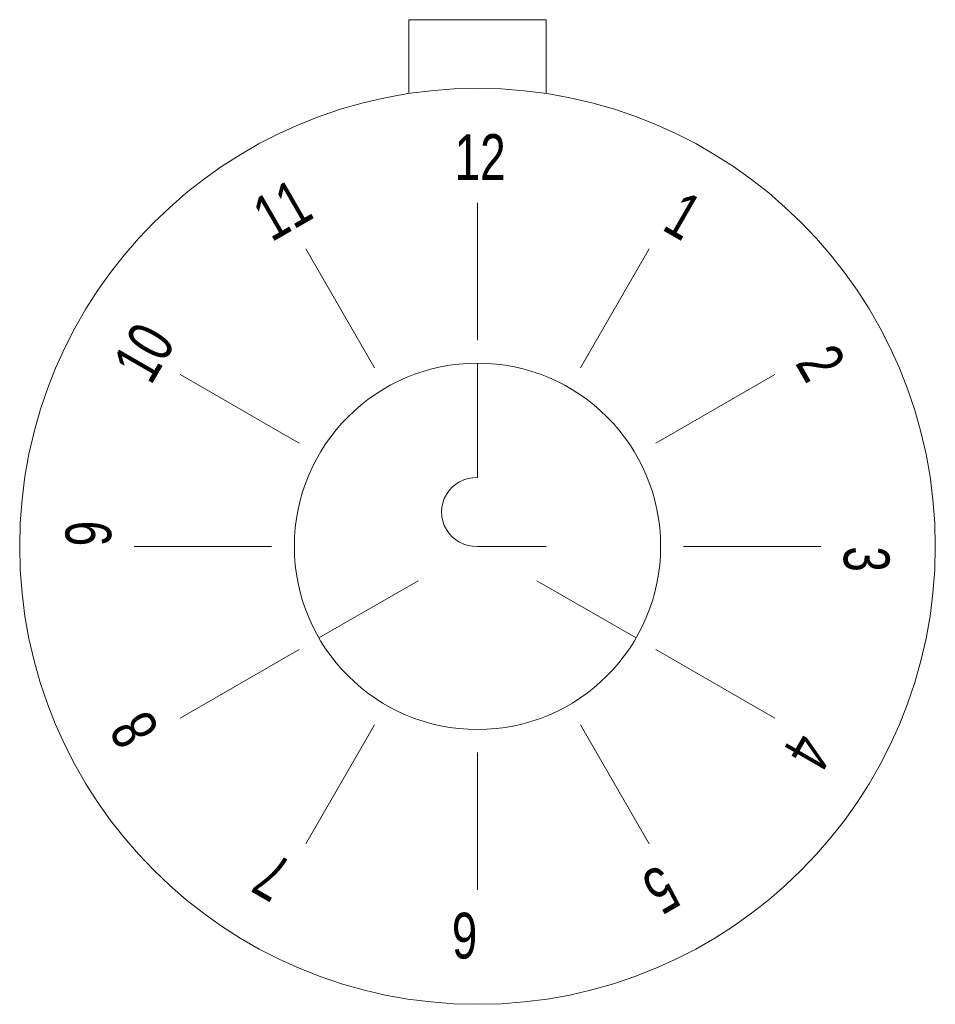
# Model space of a CAD drawing. Header units: millimetres. Extents: x 50 to 90, y 20 to 63.
import ezdxf

# ---------------------------------------------------------------- set-up
doc = ezdxf.new("R2010")
doc.units = ezdxf.units.MM
doc.layers.get('0').update_dxf_attribs({"linetype": 'CONTINUOUS', "lineweight": 0})
doc.styles.get("Standard").update_dxf_attribs({"font": 'txt', "width": 0.75})

msp = doc.modelspace()

# ---------------------------------------------------------------- linework, layer by layer
for p, q in [((67, 63), (73, 63)), ((67, 59.774), (67, 63)), ((73, 63), (73, 59.774)), ((70, 43), (70, 48)), ((67.402, 38.5), (63.072, 36)), ((72.598, 38.5), (76.928, 36))]:
    msp.add_line(p, q)
at = {"lineweight": 13}
for p, q in [((70, 49), (70, 55)), ((65.5, 47.794), (62.5, 52.99)), ((74.5, 47.794), (77.5, 52.99)), ((62.206, 44.5), (57.01, 47.5)), ((77.794, 44.5), (82.99, 47.5)), ((61, 40), (55, 40)), ((70, 40), (73, 40)), ((79, 40), (85, 40)), ((62.206, 35.5), (57.01, 32.5)), ((77.794, 35.5), (82.99, 32.5)), ((65.5, 32.206), (62.5, 27.01)), ((74.5, 32.206), (77.5, 27.01)), ((70, 31), (70, 25))]:
    msp.add_line(p, q, dxfattribs=at)
for radius in [20, 8]:
    msp.add_circle((70, 40), radius)
at = {"color": 7, "linetype": 'CONTINUOUS', "lineweight": 0}
msp.add_arc((70, 40), 3, 90, 90, dxfattribs=at)
at = {"lineweight": 13}
msp.add_arc((69.929, 41.5), 1.502, 87.2737, 272.7263, dxfattribs=at)

# ---------------------------------------------------------------- texts
at = {"lineweight": 13, "insert": (69, 58), "char_height": 2, "width": 100, "attachment_point": 1}
msp.add_mtext('12', dxfattribs=at)
at = {"lineweight": 13, "char_height": 2, "width": 100, "attachment_point": 1}
for s, insert, rotation in [('11', (60, 55), 30), ('1', (79, 55.588), 330), ('10', (54, 48), 60), ('2', (85.588, 49), 300), ('9', (52, 40), 90), ('3', (88, 40), 270), ('8', (54.412, 31), 120), ('4', (85.588, 31), 240), ('7', (61, 24.412), 150), ('5', (79, 24.412), 210), ('6', (70, 22), 180)]:
    msp.add_mtext(s, dxfattribs=dict(at, insert=insert, rotation=rotation))

doc.saveas('drawing.dxf')
